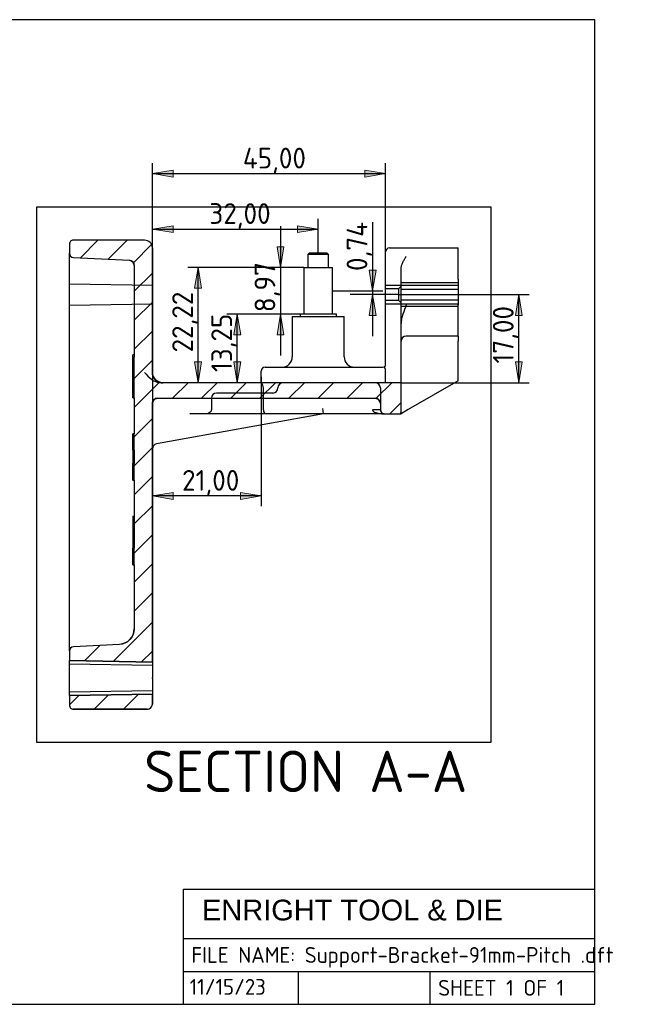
# Model space of a CAD drawing. Header units: inches. Extents: x 10 to 297, y 10 to 200.
# Tile 2 of 2: x 176 to 297, y 10 to 200. Entities that reach past the tile are written whole.
import ezdxf
from ezdxf.enums import TextEntityAlignment as Align
from ezdxf.lldxf.tags import DXFTag
from ezdxf.xclip import XClip

# ---------------------------------------------------------------- set-up
doc = ezdxf.new("R2010")
doc.units = ezdxf.units.IN
doc.header["$XCLIPFRAME"] = 2
for name, color, linetype in [('Default', 7, 'Continuous'), ('DV2_Default', 7, 'Continuous'), ('SUPPORT-BRACKET-', 7, 'Continuous')]:
    doc.layers.add(name, color=color, linetype=linetype)
doc.styles.add('SEACAD_arial_ttfB', font='arial.ttf', dxfattribs={"height": 0.2})
doc.styles.add('SEACAD_seiso_ttf', font='seiso.ttf', dxfattribs={"height": 0.2})
tags = doc.linetypes.add('HIDDEN2', pattern=[0.1875, 0.125, -0.0625]).pattern_tags.tags
tags[6:7] = [DXFTag(74, 4), DXFTag(75, 0), DXFTag(340, '0'), DXFTag(46, 0.0), DXFTag(50, 0.0), DXFTag(44, 0.0), DXFTag(45, 0.0)]
tags[4:5] = [DXFTag(74, 4), DXFTag(75, 0), DXFTag(340, '0'), DXFTag(46, 0.0), DXFTag(50, 0.0), DXFTag(44, 0.0), DXFTag(45, 0.0)]

# ---------------------------------------------------------------- blocks, each defined once
blk = doc.blocks.new('SE6')
at = {"linetype": 'Continuous', "ltscale": 25.4}
h = blk.add_hatch(dxfattribs=at)
h.set_pattern_fill('LINE', scale=1.25, angle=45, style=0, pattern_type=2)
edge = h.paths.add_edge_path()
edge.add_line((185.63, 156.7), (185.63, 154.93))
edge.add_ellipse((186.43, 154.93), major_axis=(0.8, 0), ratio=1, start_angle=180, end_angle=-93)
edge.add_line((186.39, 154.13), (197.19, 153.57))
edge.add_ellipse((197.13, 152.57), major_axis=(1, 0), ratio=1, start_angle=0, end_angle=87)
edge.add_line((198.13, 152.57), (198.13, 134.85))
edge.add_line((198.13, 134.85), (197.83, 134.85))
edge.add_line((197.83, 134.85), (197.83, 127.06))
edge.add_line((197.83, 127.06), (198.13, 127.06))
edge.add_line((198.13, 127.06), (198.13, 120.11))
edge.add_line((198.13, 120.11), (197.83, 120.11))
edge.add_line((197.83, 120.11), (197.83, 116.92))
edge.add_line((197.83, 116.92), (198.13, 116.92))
edge.add_line((198.13, 116.92), (198.13, 114.34))
edge.add_line((198.13, 114.34), (197.83, 114.34))
edge.add_line((197.83, 114.34), (197.83, 111.15))
edge.add_line((197.83, 111.15), (198.13, 111.15))
edge.add_line((198.13, 111.15), (198.13, 98.01))
edge.add_line((198.13, 98.01), (197.83, 98.01))
edge.add_line((197.83, 98.01), (197.83, 94.81))
edge.add_line((197.83, 94.81), (198.13, 94.81))
edge.add_line((198.13, 94.81), (198.13, 82.46))
edge.add_ellipse((195.13, 82.46), major_axis=(3, 0), ratio=1, start_angle=-87, end_angle=360)
edge.add_line((195.29, 79.46), (186.39, 78.99))
edge.add_ellipse((186.43, 78.2), major_axis=(0.8, 0), ratio=1, start_angle=93, end_angle=180)
edge.add_line((185.63, 78.2), (185.63, 76.33))
edge.add_line((185.63, 76.33), (201.63, 76.05))
edge.add_line((201.63, 76.05), (201.63, 125.95))
edge.add_ellipse((202.63, 125.95), major_axis=(1, 0), ratio=1, start_angle=90, end_angle=180)
edge.add_line((202.63, 126.95), (244.63, 126.95))
edge.add_ellipse((244.63, 125.95), major_axis=(1, 0), ratio=1, start_angle=0, end_angle=90)
edge.add_line((245.63, 125.95), (245.63, 124.7))
edge.add_ellipse((246.38, 124.7), major_axis=(0.75, 0), ratio=1, start_angle=180, end_angle=-90)
edge.add_line((246.38, 123.95), (249.63, 123.95))
edge.add_line((249.63, 123.95), (249.63, 129.95))
edge.add_line((249.63, 129.95), (203.63, 129.95))
edge.add_ellipse((203.63, 131.95), major_axis=(2, 0), ratio=1, start_angle=180, end_angle=-90)
edge.add_line((201.63, 131.95), (201.63, 155.95))
edge.add_ellipse((200.13, 155.95), major_axis=(1.5, 0), ratio=1, start_angle=0, end_angle=90)
edge.add_line((200.13, 157.45), (186.38, 157.45))
edge.add_ellipse((186.38, 156.7), major_axis=(0.75, 0), ratio=1, start_angle=90, end_angle=180)
h = blk.add_hatch(dxfattribs=at)
h.set_pattern_fill('LINE', scale=1.25, angle=45, style=0, pattern_type=2)
edge = h.paths.add_edge_path()
edge.add_ellipse((200.63, 67.95), major_axis=(1, 0), ratio=1, start_angle=-90, end_angle=0)
edge.add_line((201.63, 67.95), (201.63, 69.85))
edge.add_line((201.63, 69.85), (185.63, 69.57))
edge.add_line((185.63, 69.57), (185.63, 67.7))
edge.add_ellipse((186.38, 67.7), major_axis=(0.75, 0), ratio=1, start_angle=180, end_angle=-90)
edge.add_line((186.38, 66.95), (200.63, 66.95))
at = {"color": 7, "linetype": 'Continuous', "ltscale": 25.4}
for points in [[(185.63, 156.7), (185.63, 154.93, 0.39896), (186.39, 154.13), (197.19, 153.57, -0.39896), (198.13, 152.57), (198.13, 134.85), (197.83, 134.85), (197.83, 127.06), (198.13, 127.06), (198.13, 120.11), (197.83, 120.11), (197.83, 116.92), (198.13, 116.92), (198.13, 114.34), (197.83, 114.34), (197.83, 111.15), (198.13, 111.15), (198.13, 98.01), (197.83, 98.01), (197.83, 94.81), (198.13, 94.81), (198.13, 82.46, -0.39896), (195.29, 79.46), (186.39, 78.99, 0.39896), (185.63, 78.2), (185.63, 76.33), (201.63, 76.05), (201.63, 125.95, -0.414214), (202.63, 126.95), (244.63, 126.95, -0.414214), (245.63, 125.95), (245.63, 124.7, 0.414214), (246.38, 123.95), (249.63, 123.95), (249.63, 129.95), (203.63, 129.95, -0.414214), (201.63, 131.95), (201.63, 155.95, 0.414214), (200.13, 157.45), (186.38, 157.45, 0.414214), (185.63, 156.7, 0.414214)], [(200.63, 66.95, 0.414214), (201.63, 67.95), (201.63, 69.85), (185.63, 69.57), (185.63, 67.7, 0.414214), (186.38, 66.95), (200.63, 66.95)]]:
    blk.add_lwpolyline(points, format="xyb", close=True, dxfattribs=at)
at = {"layer": 'DV2_Default', "color": 7, "linetype": 'Continuous', "ltscale": 25.4}
for p, q in [((236.38, 147.69), (243.32, 147.69)), ((249.13, 146.95), (239.79, 146.95))]:
    blk.add_line(p, q, dxfattribs=at)
at = {"layer": 'SUPPORT-BRACKET-', "color": 7, "linetype": 'Continuous', "ltscale": 25.4}
for p, q in [((185.63, 156.7), (185.63, 154.93)), ((200.13, 157.45), (186.38, 157.45)), ((201.63, 155.95), (201.63, 131.95)), ((247.38, 155.95), (260.63, 155.95)), ((260.63, 149.95), (260.63, 155.95)), ((185.63, 152.67), (185.63, 154.93)), ((186.39, 154.13), (197.19, 153.57)), ((231.91, 154.95), (231.63, 154.67)), ((231.63, 154.67), (231.63, 152.17)), ((235.63, 154.67), (231.63, 154.67)), ((235.35, 154.95), (231.91, 154.95)), ((235.63, 154.67), (235.35, 154.95)), ((235.63, 152.17), (235.63, 154.67)), ((246.63, 154.36), (246.63, 155.2)), ((246.63, 133.45), (246.63, 154.36)), ((185.63, 152.18), (185.63, 152.67)), ((185.63, 149.94), (185.63, 152.18)), ((198.13, 152.57), (198.13, 134.85)), ((230.88, 152.17), (230.88, 143.2)), ((230.88, 152.17), (236.38, 152.17)), ((236.38, 143.2), (236.38, 152.17)), ((249.63, 133.15), (249.63, 151.91)), ((185.63, 143.96), (185.63, 149.94)), ((260.63, 149.95), (260.63, 144.95)), ((260.63, 138.95), (260.63, 144.95)), ((185.63, 141.73), (185.63, 143.96)), ((228.63, 142.7), (228.63, 134.95)), ((228.63, 142.7), (238.63, 142.7)), ((230.13, 143.2), (230.13, 142.7)), ((237.13, 143.2), (230.13, 143.2)), ((237.13, 142.7), (237.13, 143.2)), ((238.63, 134.95), (238.63, 142.7)), ((185.63, 80.45), (185.63, 141.73)), ((260.63, 138.95), (250.63, 138.95)), ((260.63, 138.95), (260.63, 137.95)), ((260.63, 131.17), (260.63, 137.95)), ((198.13, 135.33), (197.83, 135.33)), ((197.83, 134.85), (197.83, 135.33)), ((197.83, 127.06), (197.83, 134.85)), ((197.83, 134.85), (198.13, 134.85)), ((249.63, 129.95), (249.63, 133.15)), ((222.63, 129.95), (222.63, 132.2)), ((223.38, 132.95), (246.13, 132.95)), ((260.63, 130.31), (260.63, 131.17)), ((249.63, 129.95), (203.63, 129.95)), ((249.63, 123.95), (249.63, 129.95)), ((260.63, 130.31), (251.01, 124.75)), ((198.13, 127.06), (197.83, 127.06)), ((198.13, 127.06), (198.13, 120.11)), ((201.63, 125.95), (201.63, 76.05)), ((202.63, 126.95), (244.63, 126.95)), ((245.63, 125.95), (245.63, 124.7)), ((234.63, 123.95), (202.45, 118.13)), ((234.63, 123.95), (234.54, 124.95)), ((246.38, 123.95), (234.63, 123.95)), ((246.38, 123.95), (249.63, 123.95)), ((251.01, 124.75), (249.63, 123.95)), ((198.13, 120.11), (197.83, 120.11)), ((197.83, 116.92), (197.83, 120.11)), ((197.83, 120.11), (198.13, 120.11)), ((198.13, 116.92), (197.83, 116.92)), ((197.83, 116.92), (197.83, 114.34)), ((198.13, 116.92), (198.13, 114.34)), ((197.83, 111.15), (197.83, 114.34)), ((197.83, 114.34), (198.13, 114.34)), ((198.13, 111.15), (197.83, 111.15)), ((198.13, 111.15), (198.13, 98.01)), ((197.83, 104.18), (197.83, 101.36)), ((197.83, 104.18), (198.13, 104.18)), ((197.83, 101.36), (198.13, 101.36)), ((197.83, 101.36), (197.83, 98.06)), ((197.83, 98.01), (198.13, 98.01)), ((197.83, 94.81), (197.83, 98.01)), ((197.83, 94.81), (198.13, 94.81)), ((198.13, 94.81), (197.83, 94.81)), ((197.83, 94.81), (197.83, 94.81)), ((198.13, 94.81), (198.13, 82.46)), ((198.13, 94.81), (198.13, 94.81)), ((185.63, 78.2), (185.63, 80.45)), ((197.28, 80.36), (197.19, 80.45)), ((185.63, 78.2), (185.63, 76.33)), ((195.29, 79.46), (186.39, 78.99)), ((185.63, 73.06), (185.63, 76.33)), ((201.63, 76.05), (185.63, 76.33)), ((201.63, 76.05), (201.63, 73.06)), ((185.63, 72.85), (185.63, 73.06)), ((185.63, 69.57), (185.63, 72.85)), ((201.63, 72.85), (201.63, 73.06)), ((201.63, 72.85), (201.63, 69.85)), ((185.63, 69.57), (201.63, 69.85)), ((185.63, 69.57), (185.63, 67.7)), ((201.63, 69.85), (201.63, 67.95)), ((200.63, 66.95), (186.38, 66.95))]:
    blk.add_line(p, q, dxfattribs=at)
at = {"layer": 'SUPPORT-BRACKET-', "color": 7, "linetype": 'HIDDEN2', "ltscale": 25.4}
for p, q in [((201.63, 148.7), (185.63, 148.98)), ((260.63, 148.7), (246.63, 148.7)), ((249.63, 148.55), (249.13, 148.05)), ((260.63, 149.21), (249.63, 149.21)), ((249.13, 148.05), (246.63, 148.05)), ((249.13, 148.05), (249.13, 145.85)), ((260.63, 147.95), (249.63, 147.95)), ((185.63, 144.92), (201.63, 145.2)), ((246.63, 145.85), (249.13, 145.85)), ((246.63, 145.2), (260.63, 145.2)), ((249.13, 145.85), (249.63, 145.35)), ((249.63, 145.95), (260.63, 145.95)), ((249.63, 144.69), (260.63, 144.69)), ((198.13, 132.27), (198.13, 134.84)), ((198.13, 132.22), (197.83, 132.22)), ((198.13, 130.26), (198.13, 132.22)), ((246.63, 129.95), (246.63, 132.31)), ((197.83, 130.26), (198.13, 130.26)), ((198.13, 127.06), (198.13, 130.2)), ((203.3, 129.95), (203.63, 129.95)), ((222.63, 129.95), (222.63, 128.95)), ((224.85, 127.95), (214.01, 127.95)), ((223.05, 124.7), (223.05, 128.95)), ((245.63, 128.95), (245.63, 125.95)), ((213.01, 126.95), (213.01, 124.7)), ((211.87, 123.95), (208.83, 123.95)), ((225.33, 123.95), (211.87, 123.95)), ((211.87, 123.95), (211.87, 123.94)), ((234.63, 123.95), (225.33, 123.95)), ((245.63, 124.7), (244.11, 124.7)), ((198.13, 116.95), (198.13, 120.11)), ((198.13, 111.15), (198.13, 114.31)), ((197.83, 98.01), (197.83, 98.01)), ((197.83, 98.01), (198.13, 98.01)), ((198.13, 98.01), (198.13, 98.01)), ((198.13, 94.87), (198.13, 97.94)), ((201.63, 75.35), (185.63, 75.63)), ((185.63, 70.27), (201.63, 70.55))]:
    blk.add_line(p, q, dxfattribs=at)
at = {"layer": 'SUPPORT-BRACKET-', "color": 7, "linetype": 'Continuous', "ltscale": 25.4}
for centre, radius, start, end in [((186.38, 156.7), 0.75, 90, 180), ((200.13, 155.95), 1.5, 0, 90), ((247.38, 155.2), 0.75, 90, 180), ((186.43, 154.93), 0.8, 180, 267), ((197.13, 152.57), 1, 0, 87), ((250.63, 137.95), 1, 90, 180), ((226.63, 134.95), 2, 270, 360), ((240.63, 134.95), 2, 180, 270), ((246.13, 133.45), 0.5, 270, 322.3724), ((246.13, 133.45), 0.5, 322.3724, 360), ((203.63, 131.95), 2, 180, 270), ((223.38, 132.2), 0.75, 90, 180), ((202.63, 125.95), 1, 90, 180), ((244.63, 125.95), 1, 0, 90), ((246.38, 124.7), 0.75, 180, 270), ((202.63, 117.15), 1, 100.251, 180), ((195.13, 82.46), 3, 273, 360), ((186.43, 78.2), 0.8, 93, 180), ((186.38, 67.7), 0.75, 180, 270), ((200.63, 67.95), 1, 270, 360)]:
    blk.add_arc(centre, radius, start, end, dxfattribs=at)
at = {"layer": 'SUPPORT-BRACKET-', "color": 7, "linetype": 'HIDDEN2', "ltscale": 25.4}
for centre, radius, start, end in [((246.3, 132.31), 0.337, 359.1446, 28.5179), ((226.85, 128.95), 1, 90, 180), ((244.63, 128.95), 1, 0, 90), ((214.01, 126.95), 1, 90, 180), ((224.85, 128.95), 1, 270, 360), ((248.92, 124.38), 0.715, 324.1156, 0.5381)]:
    blk.add_arc(centre, radius, start, end, dxfattribs=at)
for centre, major_axis, ratio, start_param, end_param in [((222.35, 128.95), (0, 1), 0.699672, 4.712389, 5.870602), ((223.58, 124.7), (0, -0.75), 0.699672, 4.712389, 6.283185), ((246.38, 124.7), (2.27, 0), 0.330459, 3.141593, 4.712389), ((248.4, 124.11), (1.14, 0.98), 0.46904, 5.771788, 5.899421)]:
    blk.add_ellipse(centre, major_axis=major_axis, ratio=ratio, start_param=start_param, end_param=end_param, dxfattribs=at)
at = {"layer": 'SUPPORT-BRACKET-', "color": 7, "linetype": 'Continuous', "ltscale": 25.4}
blk.add_open_spline([(249.63, 151.91), (249.63, 152.12), (249.67, 152.33), (249.79, 152.75), (249.87, 152.96), (250.06, 153.36), (250.17, 153.56), (250.4, 153.96), (250.51, 154.16), (250.63, 154.36)], degree=3, knots=[0, 0, 0, 0, 0.25, 0.25, 0.5, 0.5, 0.75, 0.75, 1, 1, 1, 1], dxfattribs=at)
at = {"layer": 'SUPPORT-BRACKET-', "color": 7, "linetype": 'HIDDEN2', "ltscale": 25.4}
for points, knots in [([(250.63, 144.95), (250.4, 144.37), (250.16, 143.79), (249.87, 142.89), (249.79, 142.58), (249.67, 141.97), (249.63, 141.66), (249.63, 141.35)], [0, 0, 0, 0, 0.5, 0.5, 0.75, 0.75, 1, 1, 1, 1]), ([(246.4, 133.03), (246.4, 133.03), (246.4, 133.03), (246.4, 133.03), (246.4, 133.03), (246.4, 133.03), (246.4, 133.03), (246.39, 133.03), (246.39, 133.02), (246.39, 133.02), (246.38, 133), (246.38, 132.99), (246.38, 132.97), (246.38, 132.97), (246.38, 132.97), (246.38, 132.96), (246.39, 132.95), (246.39, 132.93), (246.4, 132.9), (246.4, 132.88), (246.41, 132.85), (246.41, 132.85), (246.42, 132.84), (246.42, 132.84), (246.42, 132.83), (246.43, 132.81), (246.44, 132.79), (246.46, 132.74), (246.47, 132.71), (246.49, 132.68), (246.49, 132.67), (246.49, 132.66), (246.49, 132.66), (246.5, 132.65), (246.51, 132.62), (246.53, 132.58), (246.56, 132.53), (246.58, 132.49), (246.59, 132.47)], [0, 0, 0, 0, 0.003906, 0.003906, 0.007813, 0.007813, 0.015625, 0.03125, 0.0625, 0.125, 0.125, 0.25, 0.25, 0.265625, 0.265625, 0.28125, 0.3125, 0.375, 0.375, 0.5, 0.5, 0.515625, 0.515625, 0.53125, 0.53125, 0.5625, 0.625, 0.625, 0.75, 0.75, 0.765625, 0.765625, 0.78125, 0.78125, 0.8125, 0.875, 0.9375, 1, 1, 1, 1]), ([(200.13, 131.95), (200.55, 131.47), (200.98, 130.98), (201.76, 130.41), (202.04, 130.25), (202.65, 130.02), (202.97, 129.95), (203.3, 129.95)], [0, 0, 0, 0, 0.5, 0.5, 0.75, 0.75, 1, 1, 1, 1]), ([(213.01, 124.7), (213.01, 124.67), (213, 124.6), (212.96, 124.47), (212.87, 124.35), (212.69, 124.17), (212.34, 124), (212.06, 123.96), (211.87, 123.94)], [0, 0, 0, 0, 0.074387, 0.15478, 0.250912, 0.367403, 0.657857, 1, 1, 1, 1])]:
    blk.add_open_spline(points, degree=3, knots=knots, dxfattribs=at)
blk = doc.blocks.new('SE8')
at = {"color": 7, "linetype": 'Continuous', "ltscale": 25.4, "style": 'SEACAD_seiso_ttf'}
blk.add_text('SECTION A-A', height=8, dxfattribs=at).set_placement((200.04, 58.95), align=Align.TOP_LEFT)
blk = doc.blocks.new('SE7')
blk.add_blockref('SE8', (0, 0))
blk = doc.blocks.new('GDimGGroup')
at = {"layer": 'Default', "linetype": 'Continuous', "ltscale": 25.4}
for points in [[(205.63, 170.96), (201.63, 170.29), (205.63, 169.63)], [(242.63, 170.96), (242.63, 169.63), (246.63, 170.29)]]:
    blk.add_hatch(color=136, dxfattribs=at).paths.add_polyline_path(points)
at = {"layer": 'Default', "color": 7, "linetype": 'Continuous', "ltscale": 25.4}
for p, q in [((201.63, 155.95), (201.63, 172.29)), ((246.63, 154.36), (246.63, 172.29)), ((201.63, 170.29), (246.63, 170.29))]:
    blk.add_line(p, q, dxfattribs=at)
at = {"layer": 'Default', "color": 136, "linetype": 'Continuous', "lineweight": 20, "ltscale": 25.4}
for points in [[(205.63, 170.96), (201.63, 170.29), (205.63, 169.63), (205.63, 170.96)], [(242.63, 170.96), (246.63, 170.29), (242.63, 169.63), (242.63, 170.96)]]:
    blk.add_lwpolyline(points, close=True, dxfattribs=at)
at = {"layer": 'Default', "color": 7, "linetype": 'Continuous', "ltscale": 25.4, "style": 'SEACAD_seiso_ttf'}
blk.add_text('45,00', height=4, dxfattribs=at).set_placement((219.09, 175.29), align=Align.TOP_LEFT)
blk = doc.blocks.new('GDimGGroup1')
at = {"layer": 'Default', "linetype": 'Continuous', "ltscale": 25.4}
for points in [[(205.63, 160.25), (201.63, 159.59), (205.63, 158.92)], [(229.63, 160.25), (229.63, 158.92), (233.63, 159.59)]]:
    blk.add_hatch(color=136, dxfattribs=at).paths.add_polyline_path(points)
at = {"layer": 'Default', "color": 7, "linetype": 'Continuous', "ltscale": 25.4}
for p, q in [((201.63, 155.95), (201.63, 161.59)), ((233.63, 154.95), (233.63, 161.59)), ((201.63, 159.59), (233.63, 159.59))]:
    blk.add_line(p, q, dxfattribs=at)
at = {"layer": 'Default', "color": 136, "linetype": 'Continuous', "lineweight": 20, "ltscale": 25.4}
for points in [[(205.63, 160.25), (201.63, 159.59), (205.63, 158.92), (205.63, 160.25)], [(229.63, 160.25), (233.63, 159.59), (229.63, 158.92), (229.63, 160.25)]]:
    blk.add_lwpolyline(points, close=True, dxfattribs=at)
at = {"layer": 'Default', "color": 7, "linetype": 'Continuous', "ltscale": 25.4, "style": 'SEACAD_seiso_ttf'}
blk.add_text('32,00', height=4, dxfattribs=at).set_placement((212.63, 164.59), align=Align.TOP_LEFT)
blk = doc.blocks.new('GDimGGroup2')
at = {"layer": 'Default', "linetype": 'Continuous', "ltscale": 25.4}
for points in [[(273, 142.95), (272.33, 146.95), (271.67, 142.95)], [(273, 133.95), (271.67, 133.95), (272.33, 129.95)]]:
    blk.add_hatch(color=136, dxfattribs=at).paths.add_polyline_path(points)
at = {"layer": 'Default', "color": 7, "linetype": 'Continuous', "ltscale": 25.4}
for p, q in [((249.13, 146.95), (274.33, 146.95)), ((272.33, 129.95), (272.33, 146.95)), ((249.63, 129.95), (274.33, 129.95))]:
    blk.add_line(p, q, dxfattribs=at)
at = {"layer": 'Default', "color": 136, "linetype": 'Continuous', "lineweight": 20, "ltscale": 25.4}
for points in [[(273, 142.95), (272.33, 146.95), (271.67, 142.95), (273, 142.95)], [(273, 133.95), (272.33, 129.95), (271.67, 133.95), (273, 133.95)]]:
    blk.add_lwpolyline(points, close=True, dxfattribs=at)
at = {"layer": 'Default', "color": 7, "linetype": 'Continuous', "ltscale": 25.4, "style": 'SEACAD_seiso_ttf'}
blk.add_text('17,00', height=4, rotation=90, dxfattribs=at).set_placement((267.33, 133.64), align=Align.TOP_LEFT)
blk = doc.blocks.new('GDimGGroup5')
at = {"layer": 'Default', "linetype": 'Continuous', "ltscale": 25.4}
for points in [[(218.67, 139.2), (218, 143.2), (217.33, 139.2)], [(218.67, 133.95), (217.33, 133.95), (218, 129.95)]]:
    blk.add_hatch(color=136, dxfattribs=at).paths.add_polyline_path(points)
at = {"layer": 'Default', "color": 7, "linetype": 'Continuous', "ltscale": 25.4}
for p, q in [((230.13, 143.2), (216, 143.2)), ((218, 129.95), (218, 143.2))]:
    blk.add_line(p, q, dxfattribs=at)
at = {"layer": 'Default', "color": 136, "linetype": 'Continuous', "lineweight": 20, "ltscale": 25.4}
for points in [[(218.67, 139.2), (218, 143.2), (217.33, 139.2), (218.67, 139.2)], [(218.67, 133.95), (218, 129.95), (217.33, 133.95), (218.67, 133.95)]]:
    blk.add_lwpolyline(points, close=True, dxfattribs=at)
at = {"layer": 'Default', "color": 7, "linetype": 'Continuous', "ltscale": 25.4, "style": 'SEACAD_seiso_ttf'}
blk.add_text('13,25', height=4, rotation=90, dxfattribs=at).set_placement((213, 131.99), align=Align.TOP_LEFT)
blk = doc.blocks.new('GDimGGroup6')
at = {"layer": 'Default', "linetype": 'Continuous', "ltscale": 25.4}
for points in [[(211.12, 148.17), (210.46, 152.17), (209.79, 148.17)], [(211.12, 133.95), (209.79, 133.95), (210.46, 129.95)]]:
    blk.add_hatch(color=136, dxfattribs=at).paths.add_polyline_path(points)
at = {"layer": 'Default', "color": 7, "linetype": 'Continuous', "ltscale": 25.4}
for p, q in [((230.88, 152.17), (208.46, 152.17)), ((210.46, 129.95), (210.46, 152.17))]:
    blk.add_line(p, q, dxfattribs=at)
at = {"layer": 'Default', "color": 136, "linetype": 'Continuous', "lineweight": 20, "ltscale": 25.4}
for points in [[(211.12, 148.17), (210.46, 152.17), (209.79, 148.17), (211.12, 148.17)], [(211.12, 133.95), (210.46, 129.95), (209.79, 133.95), (211.12, 133.95)]]:
    blk.add_lwpolyline(points, close=True, dxfattribs=at)
at = {"layer": 'Default', "color": 7, "linetype": 'Continuous', "ltscale": 25.4, "style": 'SEACAD_seiso_ttf'}
blk.add_text('22,22', height=4, rotation=90, dxfattribs=at).set_placement((205.46, 135.79), align=Align.TOP_LEFT)
blk = doc.blocks.new('GDimGGroup7')
at = {"layer": 'Default', "linetype": 'Continuous', "ltscale": 25.4}
for points in [[(244.79, 151.69), (243.45, 151.69), (244.12, 147.69)], [(244.79, 142.95), (244.12, 146.95), (243.45, 142.95)]]:
    blk.add_hatch(color=136, dxfattribs=at).paths.add_polyline_path(points)
at = {"layer": 'Default', "color": 7, "linetype": 'Continuous', "ltscale": 25.4}
for p, q in [((244.12, 160.91), (244.12, 138.95)), ((243.32, 147.69), (246.12, 147.69))]:
    blk.add_line(p, q, dxfattribs=at)
at = {"layer": 'Default', "color": 136, "linetype": 'Continuous', "lineweight": 20, "ltscale": 25.4}
for points in [[(244.79, 151.69), (244.12, 147.69), (243.45, 151.69), (244.79, 151.69)], [(244.79, 142.95), (244.12, 146.95), (243.45, 142.95), (244.79, 142.95)]]:
    blk.add_lwpolyline(points, close=True, dxfattribs=at)
at = {"layer": 'Default', "color": 7, "linetype": 'Continuous', "ltscale": 25.4, "style": 'SEACAD_seiso_ttf'}
blk.add_text('0,74', height=4, rotation=90, dxfattribs=at).set_placement((239.12, 151.51), align=Align.TOP_LEFT)
blk = doc.blocks.new('GDimGGroup8')
at = {"layer": 'Default', "linetype": 'Continuous', "ltscale": 25.4}
for points in [[(225.68, 156.17), (226.35, 152.17), (227.01, 156.17)], [(225.68, 139.2), (227.01, 139.2), (226.35, 143.2)]]:
    blk.add_hatch(color=136, dxfattribs=at).paths.add_polyline_path(points)
at = {"layer": 'Default', "color": 7, "linetype": 'Continuous', "ltscale": 25.4}
for p, q in [((226.35, 160.17), (226.35, 135.2)), ((230.88, 152.17), (224.35, 152.17)), ((230.88, 143.2), (224.35, 143.2))]:
    blk.add_line(p, q, dxfattribs=at)
at = {"layer": 'Default', "color": 136, "linetype": 'Continuous', "lineweight": 20, "ltscale": 25.4}
for points in [[(225.68, 156.17), (226.35, 152.17), (227.01, 156.17), (225.68, 156.17)], [(225.68, 139.2), (226.35, 143.2), (227.01, 139.2), (225.68, 139.2)]]:
    blk.add_lwpolyline(points, close=True, dxfattribs=at)
at = {"layer": 'Default', "color": 7, "linetype": 'Continuous', "ltscale": 25.4, "style": 'SEACAD_seiso_ttf'}
blk.add_text('8,97', height=4, rotation=90, dxfattribs=at).set_placement((221.35, 143.55), align=Align.TOP_LEFT)
blk = doc.blocks.new('GDimGGroup9')
at = {"layer": 'Default', "linetype": 'Continuous', "ltscale": 25.4}
for points in [[(205.63, 107.43), (205.63, 108.77), (201.63, 108.1)], [(218.63, 107.43), (222.63, 108.1), (218.63, 108.77)]]:
    blk.add_hatch(color=136, dxfattribs=at).paths.add_polyline_path(points)
at = {"layer": 'Default', "color": 7, "linetype": 'Continuous', "ltscale": 25.4}
for p, q in [((201.63, 131.95), (201.63, 106.1)), ((222.63, 131.08), (222.63, 106.1)), ((222.63, 108.1), (201.63, 108.1))]:
    blk.add_line(p, q, dxfattribs=at)
at = {"layer": 'Default', "color": 136, "linetype": 'Continuous', "lineweight": 20, "ltscale": 25.4}
for points in [[(205.63, 107.43), (201.63, 108.1), (205.63, 108.77), (205.63, 107.43)], [(218.63, 107.43), (222.63, 108.1), (218.63, 108.77), (218.63, 107.43)]]:
    blk.add_lwpolyline(points, close=True, dxfattribs=at)
at = {"layer": 'Default', "color": 7, "linetype": 'Continuous', "ltscale": 25.4, "style": 'SEACAD_seiso_ttf'}
blk.add_text('21,00', height=4, dxfattribs=at).set_placement((207.36, 113.1), align=Align.TOP_LEFT)
blk = doc.blocks.new('SEANNOT_GROUP')
at = {"layer": 'Default', "color": 7, "linetype": 'Continuous', "ltscale": 25.4, "style": 'SEACAD_seiso_ttf'}
blk.add_text('11/15/23', height=3.048, dxfattribs=at).set_placement((208.82, 14.89), align=Align.TOP_LEFT)
blk = doc.blocks.new('SEANNOT_GROUP4')
at = {"layer": 'Default', "color": 7, "linetype": 'Continuous', "ltscale": 25.4, "style": 'SEACAD_seiso_ttf'}
blk.add_text('FILE NAME: Support-Bracket-91mm-Pitch .dft', height=3.048, dxfattribs=at).set_placement((209.149, 21.049), align=Align.TOP_LEFT)
blk = doc.blocks.new('SEANNOT_GROUP5')
at = {"layer": 'Default', "color": 7, "linetype": 'Continuous', "ltscale": 25.4, "style": 'SEACAD_seiso_ttf'}
blk.add_text('SHEET 1 OF 1', height=3.048, dxfattribs=at).set_placement((256.774, 14.699), align=Align.TOP_LEFT)

msp = doc.modelspace()

# ---------------------------------------------------------------- linework, layer by layer
at = {"layer": 'Default', "color": 7, "linetype": 'Continuous', "ltscale": 25.4}
for p, q in [((287, 200), (10, 200)), ((287, 10), (287, 200)), ((207.62, 10), (207.62, 32.23)), ((207.62, 32.23), (287, 32.23)), ((207.62, 22.7), (287, 22.7)), ((207.62, 16.35), (287, 16.35)), ((229.85, 10), (229.85, 16.35)), ((255.25, 10), (255.25, 16.35)), ((10, 10), (287, 10))]:
    msp.add_line(p, q, dxfattribs=at)

# ---------------------------------------------------------------- block references
for name in ['GDimGGroup', 'GDimGGroup1', 'GDimGGroup7', 'GDimGGroup8', 'GDimGGroup6', 'GDimGGroup2', 'GDimGGroup5', 'GDimGGroup9', 'SE7', 'SEANNOT_GROUP4', 'SEANNOT_GROUP', 'SEANNOT_GROUP5']:
    msp.add_blockref(name, (0, 0))
ref = msp.add_blockref('SE6', (0, 0))
XClip(ref).set_block_clipping_path([(179.2828732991, 60.6041806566), (266.982872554, 163.8041777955)])

# ---------------------------------------------------------------- texts
at = {"layer": 'Default', "color": 7, "linetype": 'Continuous', "ltscale": 25.4, "style": 'SEACAD_arial_ttfB'}
msp.add_text('ENRIGHT TOOL & DIE', height=4, dxfattribs=at).set_placement((211.22, 30.19), align=Align.TOP_LEFT)

doc.saveas('drawing.dxf')
